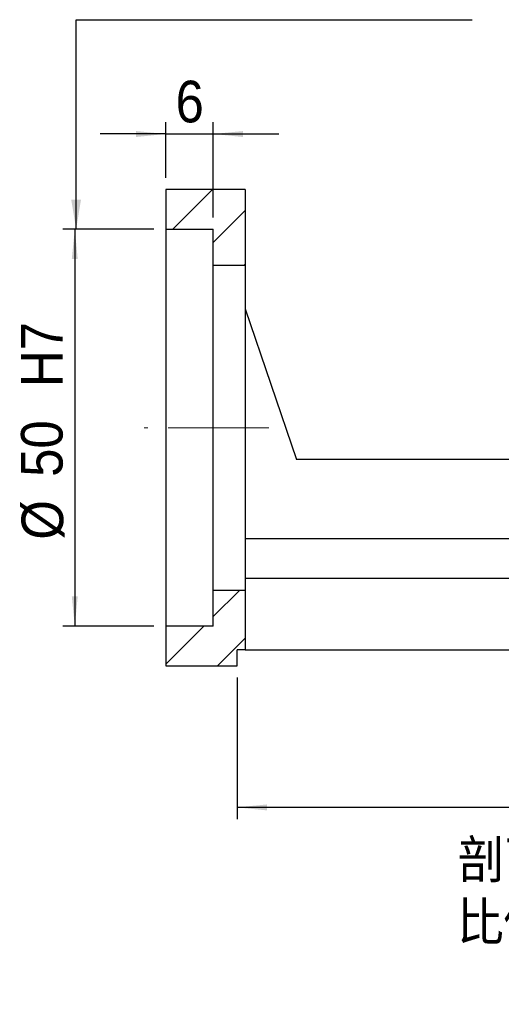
# Model space of a CAD drawing. Header units: millimetres. Extents: x 63 to 404, y 7 to 297.
# Tile 2 of 7: x 241 to 301, y 7 to 132. Entities that reach past the tile are written whole.
import ezdxf

# ---------------------------------------------------------------- set-up
doc = ezdxf.new("R2010")
doc.units = ezdxf.units.MM
doc.header["$LTSCALE"] = 1.5
doc.linetypes.add('CENTERX2', pattern=[20.32, 12.7, -2.54, 2.54, -2.54])
doc.layers.add('FORMAT', color=7, linetype='Continuous')
doc.styles.add('SLDTEXTSTYLE0', font='GOTHIC.TTF', dxfattribs={"width": 0.913, "bigfont": 'bigfont'})
doc.styles.add('SLDTEXTSTYLE1', font='GOTHIC.TTF', dxfattribs={"width": 0.913})
doc.styles.get("Standard").update_dxf_attribs({"font": 'GOTHIC.TTF'})
doc.dimstyles.new('SLDDIMSTYLE0', dxfattribs={"dimtxt": 5.25, "dimasz": 3.75, "dimexe": 0, "dimexo": 0.0625, "dimgap": 1.3125, "dimtad": 1, "dimrnd": 1e-09, "dimzin": 12, "dimdsep": 46, "dimtxsty": 'SLDTEXTSTYLE1', "dimsah": 1, "dimcen": 0.09, "dimadec": 0, "dimazin": 3, "dimtfac": 1, "dimtofl": 0, "dimtmove": 0, "dimatfit": 3, "dimfxl": 1, "dimfrac": 2, "dimtolj": 1, "dimtzin": 12, "dimarcsym": 0})
doc.dimstyles.new('SLDDIMSTYLE1', dxfattribs={"dimtxt": 5.25, "dimasz": 3.75, "dimexe": 0, "dimexo": 0.0625, "dimgap": 1.3125, "dimtad": 1, "dimrnd": 1e-09, "dimzin": 12, "dimdsep": 46, "dimtxsty": 'SLDTEXTSTYLE1', "dimsah": 1, "dimcen": 0.09, "dimadec": 0, "dimazin": 3, "dimtfac": 1, "dimtmove": 0, "dimatfit": 0, "dimfxl": 1, "dimfrac": 2, "dimtolj": 1, "dimtzin": 12, "dimarcsym": 0})
doc.dimstyles.new('SLDDIMSTYLE4', dxfattribs={"dimtxt": 0.18, "dimasz": 3.75, "dimexe": 0, "dimexo": 0.0625, "dimgap": 0, "dimtad": 0, "dimtih": 1, "dimtoh": 1, "dimdec": 0, "dimrnd": 1e-09, "dimzin": 0, "dimdsep": 46, "dimtxsty": 'STANDARD', "dimsah": 1, "dimcen": 0.09, "dimadec": 0, "dimazin": 0, "dimtfac": 3.75, "dimtdec": 0, "dimtofl": 0, "dimtmove": 0, "dimatfit": 3, "dimfxl": 1, "dimfrac": 2, "dimtolj": 1, "dimtzin": 0, "dimarcsym": 0})

# ---------------------------------------------------------------- blocks, each defined once
blk = doc.blocks.new('_D_10')
at = {"layer": 'FORMAT', "color": 7}
for p, q in [((257.64, 105.14), (246.17, 105.14)), ((247.67, 105.14), (247.67, 55.14)), ((257.64, 55.14), (246.17, 55.14))]:
    blk.add_line(p, q, dxfattribs=at)
for points in [[(247.67, 105.14), (247.29, 101.39), (248.04, 101.39)], [(247.67, 55.14), (248.04, 58.89), (247.29, 58.89)]]:
    blk.add_solid(points, dxfattribs=at)
at = {"layer": 'FORMAT', "color": 7, "char_height": 5.25, "attachment_point": 1, "rotation": 90, "style": 'SLDTEXTSTYLE1'}
for s, insert in [('  H7', (240.88, 81.7)), ('50', (240.88, 73.94)), ('%%c', (240.96, 66.03))]:
    blk.add_mtext(s, dxfattribs=dict(at, insert=insert))
blk = doc.blocks.new('_D_11')
at = {"layer": 'FORMAT', "color": 7}
for p, q in [((259.14, 111.64), (259.14, 118.65)), ((265.14, 106.64), (265.14, 118.65)), ((259.14, 117.15), (250.89, 117.15)), ((259.14, 117.15), (265.14, 117.15)), ((265.14, 117.15), (273.39, 117.15))]:
    blk.add_line(p, q, dxfattribs=at)
for points in [[(259.14, 117.15), (255.39, 117.52), (255.39, 116.77)], [(265.14, 117.15), (268.89, 116.77), (268.89, 117.52)]]:
    blk.add_solid(points, dxfattribs=at)
at = {"layer": 'FORMAT', "color": 7, "insert": (260.38, 123.86), "char_height": 5.25, "attachment_point": 1, "style": 'SLDTEXTSTYLE1'}
blk.add_mtext('6', dxfattribs=at)
blk = doc.blocks.new('_D_12')
at = {"layer": 'FORMAT', "color": 7}
for p, q in [((357.14, 50.64), (357.14, 30.79)), ((268.14, 48.64), (268.14, 30.79)), ((357.14, 32.29), (268.14, 32.29))]:
    blk.add_line(p, q, dxfattribs=at)
for points in [[(268.14, 32.29), (271.89, 31.91), (271.89, 32.66)], [(357.14, 32.29), (353.39, 32.66), (353.39, 31.91)]]:
    blk.add_solid(points, dxfattribs=at)
at = {"layer": 'FORMAT', "color": 7, "insert": (308.76, 38.99), "char_height": 5.25, "attachment_point": 1, "style": 'SLDTEXTSTYLE1'}
blk.add_mtext('89', dxfattribs=at)
blk = doc.blocks.new('SW_NOTE_1')
at = {"layer": 'FORMAT', "color": 0, "char_height": 4.7625, "attachment_point": 2, "style": 'SLDTEXTSTYLE0'}
for s, insert in [('\\M+19655\\M+196CA\\M+19AA4 H-H', (15.63, 6.08)), ('\\M+194E4\\M+197E1 1 : 1.5', (15.48, -1.77))]:
    blk.add_mtext(s, dxfattribs=dict(at, insert=insert))

msp = doc.modelspace()

# ---------------------------------------------------------------- hatches: boundary and pattern name
at = {"layer": 'FORMAT', "linetype": 'Continuous', "lineweight": 18}
h = msp.add_hatch(dxfattribs=at)
h.set_pattern_fill('ANSI31', color=256, scale=1.5, style=0)
h.paths.add_polyline_path([(269.137, 100.636), (269.137, 110.136), (259.137, 110.136), (259.137, 105.136), (265.137, 105.136), (265.137, 100.636)], flags=0)
h = msp.add_hatch(dxfattribs=at)
h.set_pattern_fill('ANSI31', color=256, scale=1.5, style=0)
h.paths.add_polyline_path([(265.137, 55.136), (259.137, 55.136), (259.137, 50.136), (268.137, 50.136), (268.137, 52.136), (269.137, 52.136), (269.137, 59.636), (265.137, 59.636)], flags=0)

# ---------------------------------------------------------------- linework, layer by layer
at = {"color": 7, "linetype": 'Continuous', "lineweight": 25}
for p, q in [((259.137, 110.136), (259.137, 105.136)), ((269.137, 110.136), (259.137, 110.136)), ((269.137, 110.136), (269.137, 100.636)), ((259.137, 105.136), (265.137, 105.136)), ((259.137, 105.136), (259.137, 55.136)), ((265.137, 100.636), (265.137, 105.136)), ((265.137, 100.636), (269.137, 100.636)), ((265.137, 59.636), (265.137, 100.636)), ((269.137, 100.636), (269.137, 59.636)), ((269.137, 95.136), (275.637, 76.136)), ((319.137, 76.136), (275.637, 76.136)), ((326.137, 66.136), (269.137, 66.136)), ((326.137, 61.136), (269.137, 61.136)), ((265.137, 55.136), (265.137, 59.636)), ((269.137, 59.636), (265.137, 59.636)), ((269.137, 59.636), (269.137, 52.136)), ((259.137, 55.136), (259.137, 50.136)), ((265.137, 55.136), (259.137, 55.136)), ((269.137, 52.136), (268.137, 52.136)), ((268.137, 50.136), (268.137, 52.136)), ((269.137, 52.136), (332.137, 52.136)), ((259.137, 50.136), (268.137, 50.136))]:
    msp.add_line(p, q, dxfattribs=at)
at = {"layer": 'FORMAT', "color": 7, "linetype": 'CENTERX2', "lineweight": 18, "ltscale": 0.666667}
msp.add_line((272.137, 80.136), (256.407, 80.136), dxfattribs=at)

# ---------------------------------------------------------------- block references
at = {"layer": 'FORMAT'}
msp.add_blockref('SW_NOTE_1', (295.174, 22.027), dxfattribs=at)

# ---------------------------------------------------------------- dimensions: what is measured, and where the dimension line sits
at = {"layer": 'FORMAT', "color": 7}
for base, p1, p2, dimstyle, picture, middle in [((265.137, 117.149), (259.137, 110.136), (265.137, 105.136), 'SLDDIMSTYLE1', '_D_11', (262.321, 117.149)), ((268.137, 32.287), (357.137, 52.136), (268.137, 50.136), 'SLDDIMSTYLE0', '_D_12', (312.637, 32.287))]:
    dim = msp.add_linear_dim(base=base, p1=p1, p2=p2, dimstyle=dimstyle, dxfattribs=at)
    dim.commit()
    dim.dimension.update_dxf_attribs({"geometry": picture, "text_midpoint": middle, "dimtype": 160})
dim = msp.add_linear_dim(base=(247.668, 55.136), p1=(259.137, 105.136), p2=(259.137, 55.136), angle=90, text='%%c<>  H7', dimstyle='SLDDIMSTYLE0', dxfattribs=at)
dim.commit()
dim.dimension.update_dxf_attribs({"geometry": '_D_10', "text_midpoint": (247.668, 80.136), "dimtype": 160})

# ---------------------------------------------------------------- leaders
msp.add_leader([(247.837, 105.136), (247.837, 131.553), (297.801, 131.553)], dimstyle='SLDDIMSTYLE4', dxfattribs=at)

doc.saveas('drawing.dxf')
